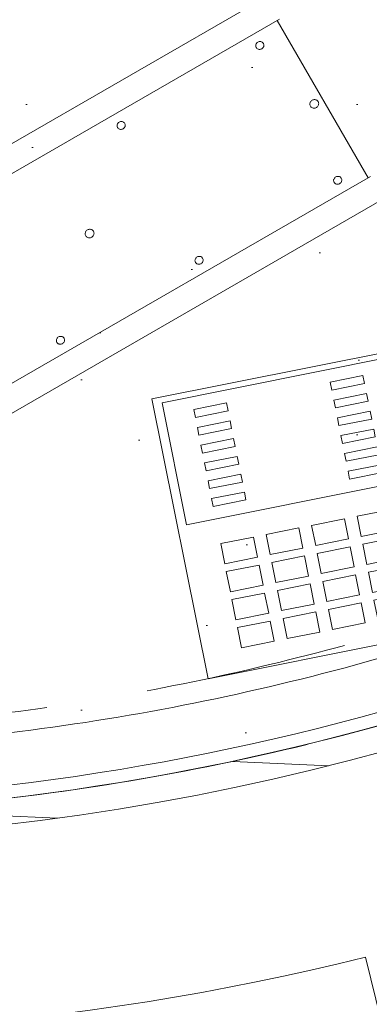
# Model space of a CAD drawing. Header units: millimetres. Extents: x -28656 to 67349, y -24410 to 39654.
# Tile 115 of 146: x 33045 to 33314, y 12647 to 13405. Entities that reach past the tile are written whole.
import ezdxf

# ---------------------------------------------------------------- set-up
doc = ezdxf.new("R2010")
doc.units = ezdxf.units.MM
doc.header["$MEASUREMENT"] = 0
doc.linetypes.add('B0701', pattern=[234.119993, 155.999994, -78.119999])
doc.linetypes.add('B0703', pattern=[468.700004, 312.5, -156.200004])
for name, color, linetype in [('New_43 Vloerafwerking', 7, 'Continuous'), ('New_43 Vloerafwerking Afdek-arcering', 7, 'Continuous'), ('New_82 Interieur', 7, 'Continuous'), ('New_83 Losse inrichting', 7, 'Continuous'), ('New_84 Vaste inrichting', 7, 'Continuous'), ('New_84 Vaste inrichting 2D arcering', 7, 'Continuous'), ('New_84 Vaste inrichting Doorsnede-arcering', 7, 'Continuous')]:
    doc.layers.add(name, color=color, linetype=linetype)
doc.styles.add('GENERATED_STYLE_2', font='txt')
doc.dimstyles.new('GENERATED_STYLE__1', dxfattribs={"dimtxt": 179.999995, "dimasz": 142.5, "dimexe": 0.18, "dimexo": 0.0625, "dimgap": 0.09, "dimtad": 1, "dimdec": 0, "dimzin": 0, "dimdsep": 46, "dimtxsty": 'GENERATED_STYLE_2', "dimblk": 'ARROWHEAD_11', "dimblk1": 'ARROWHEAD_11', "dimblk2": 'ARROWHEAD_11', "dimcen": 0.09, "dimse1": 1, "dimse2": 1, "dimclrd": 1, "dimclre": 1, "dimclrt": 2, "dimadec": 1, "dimazin": 0, "dimtfac": 1, "dimtdec": 4, "dimtmove": 0, "dimatfit": 3, "dimfxl": 1, "dimtolj": 1, "dimtzin": 0, "dimarcsym": 0})

# ---------------------------------------------------------------- blocks, each defined once
blk = doc.blocks.new('Slab_2_1', base_point=(25896.48, 17144.84))
at = {"layer": 'New_43 Vloerafwerking Afdek-arcering', "linetype": 'Continuous', "lineweight": 0, "true_color": 0x000000}
h = blk.add_hatch(dxfattribs=at)
h.set_pattern_fill('910_Puntjes_B_0001', color=18, style=0, pattern_type=2)
h.set_pattern_definition([(45, (0, 400), (-127.2792, 127.2792), [0, -120, 0, -180]), (110, (400, 400), (169.1447, 61.5636), [0, -88, 0, -152])])
h.paths.add_polyline_path([(25896.48, 17144.84), (30574.23, 16193.15), (30808.08, 14866.91), (30896.64, 14364.66), (30932.22, 14370.93, 0.668179), (34377.55, 13607.12), (34377.65, 13607.05), (34612.83, 13942.92), (33897.01, 14444.33), (34190.52, 15885.2), (34199.02, 15926.96), (33470.31, 16377.03), (33580.53, 16918.98), (31954.14, 17249.86), (32153.59, 18230.18), (26357.51, 19410.87), (26028.46, 17793.54)])
at = {"layer": 'New_43 Vloerafwerking', "color": 1, "linetype": 'Continuous', "lineweight": 0, "flags": 128}
blk.add_lwpolyline([(25896.48, 17144.84), (30574.23, 16193.15), (30808.08, 14866.91), (30896.64, 14364.66), (30932.22, 14370.93, 0.668179), (34377.55, 13607.12), (34377.65, 13607.05), (34612.83, 13942.92), (33897.01, 14444.33), (34190.52, 15885.2), (34199.02, 15926.96), (33470.31, 16377.03), (33580.53, 16918.98), (31954.14, 17249.86), (32153.59, 18230.18), (26357.51, 19410.87), (26028.46, 17793.54)], format="xyb", close=True, dxfattribs=at)
blk = doc.blocks.new('Slab_3_1', base_point=(25896.48, 17144.84))
at = {"layer": 'New_84 Vaste inrichting', "color": 1, "linetype": 'Continuous', "lineweight": 0, "flags": 128}
blk.add_lwpolyline([(25896.48, 17144.84), (30574.23, 16193.15), (30808.08, 14866.91), (30843.66, 14873.18), (30932.22, 14370.93, 0.668179), (34377.55, 13607.12), (34377.65, 13607.05), (34612.83, 13942.92), (33897.01, 14444.33), (34190.52, 15885.2), (34199.02, 15926.96), (33470.31, 16377.03), (33580.53, 16918.98), (31952.52, 17241.9), (32153.59, 18230.18), (26357.51, 19410.87), (26028.46, 17793.54)], format="xyb", close=True, dxfattribs=at)
blk = doc.blocks.new('Wall_10_1', base_point=(30906.86, 13328.23))
at = {"layer": 'New_84 Vaste inrichting Doorsnede-arcering', "linetype": 'Continuous', "lineweight": 0, "true_color": 0x000000}
h = blk.add_hatch(dxfattribs=at)
h.set_pattern_fill('325_Houtachtig_plaatmate_E0', color=18, style=0, pattern_type=2)
h.set_pattern_definition([(180.3955, (0, 0), (-0.34513, 49.99881), [])])
h.paths.add_polyline_path([(30906.86, 13328.23, 0.516188), (34738.08, 13354.67), (34721.7, 13366.14, -0.516188), (30923.08, 13339.92)])
at = {"layer": 'New_84 Vaste inrichting', "color": 9, "linetype": 'Continuous', "lineweight": 0}
for radius in [2330, 2350]:
    blk.add_arc((32813.07, 14702.58), radius, 215.79099, 325, dxfattribs=at)
blk = doc.blocks.new('Wall_15_1', base_point=(31154.32, 13755.67))
at = {"layer": 'New_84 Vaste inrichting Doorsnede-arcering', "linetype": 'Continuous', "lineweight": 0, "true_color": 0x000000}
h = blk.add_hatch(dxfattribs=at)
h.set_pattern_fill('325_Houtachtig_plaatmate_E0', color=18, style=0, pattern_type=2)
h.set_pattern_definition([(357.36006, (0, 0), (2.302964, 49.946935), [])])
h.paths.add_polyline_path([(31136.95, 13745.75, 0.550209), (34394.04, 13595.58), (34377.65, 13607.05, -0.550209), (31154.32, 13755.67)])
at = {"layer": 'New_84 Vaste inrichting', "color": 9, "linetype": 'Continuous', "lineweight": 0}
for radius in [1910, 1930]:
    blk.add_arc((32813.07, 14702.58), radius, 209.72013, 325, dxfattribs=at)
blk = doc.blocks.new('Wall_19_1', base_point=(30923.08, 13339.92))
at = {"layer": 'New_84 Vaste inrichting', "color": 9, "linetype": 'Continuous', "lineweight": 0}
for radius, end in [(2310, 324.99639), (2330, 324.9964)]:
    blk.add_arc((32813.07, 14702.58), radius, 215.791, end, dxfattribs=at)
blk = doc.blocks.new('onderstel Hettich elektrisch verstelbaar_2')
at = {"layer": 'New_84 Vaste inrichting', "color": 1, "linetype": 'Continuous', "lineweight": 0}
for p, q in [((1678.75, 450), (1120.94, 450)), ((1120.94, 430), (1678.75, 430)), ((1123.06, 430), (1123.06, 290)), ((1141.12, 420), (1141.16, 420.47)), ((1141.16, 419.53), (1141.12, 420)), ((1141.16, 420.47), (1141.28, 420.93)), ((1141.28, 419.07), (1141.16, 419.53)), ((1141.28, 420.93), (1141.47, 421.36)), ((1141.47, 418.64), (1141.28, 419.07)), ((1141.47, 421.36), (1141.73, 421.76)), ((1141.73, 418.24), (1141.47, 418.64)), ((1141.73, 421.76), (1142.06, 422.12)), ((1142.06, 417.88), (1141.73, 418.24)), ((1142.06, 422.12), (1142.44, 422.43)), ((1142.44, 417.57), (1142.06, 417.88)), ((1142.44, 422.43), (1142.87, 422.67)), ((1142.87, 417.33), (1142.44, 417.57)), ((1142.87, 422.67), (1143.33, 422.85)), ((1143.33, 417.15), (1142.87, 417.33)), ((1143.33, 422.85), (1143.81, 422.96)), ((1143.81, 422.96), (1144.31, 423)), ((1144.31, 423), (1144.81, 422.96)), ((1144.81, 422.96), (1145.3, 422.85)), ((1145.3, 422.85), (1145.76, 422.67)), ((1145.76, 417.33), (1145.3, 417.15)), ((1145.76, 422.67), (1146.19, 422.43)), ((1146.19, 417.57), (1145.76, 417.33)), ((1146.19, 422.43), (1146.57, 422.12)), ((1146.57, 417.88), (1146.19, 417.57)), ((1146.57, 422.12), (1146.89, 421.76)), ((1146.89, 418.24), (1146.57, 417.88)), ((1146.89, 421.76), (1147.15, 421.36)), ((1147.15, 418.64), (1146.89, 418.24)), ((1147.15, 421.36), (1147.34, 420.93)), ((1147.34, 419.07), (1147.15, 418.64)), ((1147.34, 420.93), (1147.46, 420.47)), ((1147.46, 419.53), (1147.34, 419.07)), ((1147.46, 420.47), (1147.5, 420)), ((1147.5, 420), (1147.46, 419.53)), ((1264.38, 420), (1264.41, 420.47)), ((1264.41, 419.53), (1264.38, 420)), ((1264.41, 420.47), (1264.53, 420.93)), ((1264.53, 419.07), (1264.41, 419.53)), ((1264.53, 420.93), (1264.72, 421.36)), ((1264.72, 418.64), (1264.53, 419.07)), ((1264.72, 421.36), (1264.98, 421.76)), ((1264.98, 418.24), (1264.72, 418.64)), ((1264.98, 421.76), (1265.31, 422.12)), ((1265.31, 417.88), (1264.98, 418.24)), ((1265.31, 422.12), (1265.69, 422.43)), ((1265.69, 417.57), (1265.31, 417.88)), ((1265.69, 422.43), (1266.12, 422.67)), ((1266.12, 417.33), (1265.69, 417.57)), ((1266.12, 422.67), (1266.58, 422.85)), ((1266.58, 417.15), (1266.12, 417.33)), ((1266.58, 422.85), (1267.06, 422.96)), ((1267.06, 422.96), (1267.56, 423)), ((1267.56, 423), (1268.06, 422.96)), ((1268.06, 422.96), (1268.55, 422.85)), ((1268.55, 422.85), (1269.01, 422.67)), ((1269.01, 417.33), (1268.55, 417.15)), ((1269.01, 422.67), (1269.44, 422.43)), ((1269.44, 417.57), (1269.01, 417.33)), ((1269.44, 422.43), (1269.82, 422.12)), ((1269.82, 417.88), (1269.44, 417.57)), ((1269.82, 422.12), (1270.14, 421.76)), ((1270.14, 418.24), (1269.82, 417.88)), ((1270.14, 421.76), (1270.4, 421.36)), ((1270.4, 418.64), (1270.14, 418.24)), ((1270.4, 421.36), (1270.59, 420.93)), ((1270.59, 419.07), (1270.4, 418.64)), ((1270.59, 420.93), (1270.71, 420.47)), ((1270.71, 419.53), (1270.59, 419.07)), ((1270.71, 420.47), (1270.75, 420)), ((1270.75, 420), (1270.71, 419.53)), ((1143.81, 417.04), (1143.33, 417.15)), ((1144.31, 417), (1143.81, 417.04)), ((1144.81, 417.04), (1144.31, 417)), ((1145.3, 417.15), (1144.81, 417.04)), ((1267.06, 417.04), (1266.58, 417.15)), ((1267.56, 417), (1267.06, 417.04)), ((1268.06, 417.04), (1267.56, 417)), ((1268.55, 417.15), (1268.06, 417.04)), ((1127.05, 360), (1127.09, 360.51)), ((1127.09, 359.49), (1127.05, 360)), ((1127.09, 360.51), (1127.22, 361.01)), ((1127.22, 359), (1127.09, 359.49)), ((1127.22, 361.01), (1127.42, 361.48)), ((1127.42, 358.53), (1127.22, 359)), ((1127.42, 361.48), (1127.71, 361.91)), ((1127.71, 358.09), (1127.42, 358.53)), ((1127.71, 361.91), (1128.06, 362.3)), ((1128.06, 357.7), (1127.71, 358.09)), ((1128.06, 362.3), (1128.47, 362.63)), ((1128.47, 357.37), (1128.06, 357.7)), ((1128.47, 362.63), (1128.93, 362.9)), ((1128.93, 357.11), (1128.47, 357.37)), ((1128.93, 362.9), (1129.43, 363.09)), ((1129.43, 356.91), (1128.93, 357.11)), ((1129.43, 363.09), (1129.96, 363.21)), ((1129.96, 356.79), (1129.43, 356.91)), ((1129.96, 363.21), (1130.5, 363.25)), ((1130.5, 356.75), (1129.96, 356.79)), ((1130.5, 363.25), (1131.04, 363.21)), ((1131.04, 356.79), (1130.5, 356.75)), ((1131.04, 363.21), (1131.57, 363.09)), ((1131.57, 356.91), (1131.04, 356.79)), ((1131.57, 363.09), (1132.07, 362.9)), ((1132.07, 357.11), (1131.57, 356.91)), ((1132.07, 362.9), (1132.53, 362.63)), ((1132.53, 357.37), (1132.07, 357.11)), ((1132.53, 362.63), (1132.94, 362.3)), ((1132.94, 357.7), (1132.53, 357.37)), ((1132.94, 362.3), (1133.29, 361.91)), ((1133.29, 358.09), (1132.94, 357.7)), ((1133.29, 361.91), (1133.58, 361.48)), ((1133.58, 358.53), (1133.29, 358.09)), ((1133.58, 361.48), (1133.78, 361.01)), ((1133.78, 359), (1133.58, 358.53)), ((1133.78, 361.01), (1133.91, 360.51)), ((1133.91, 359.49), (1133.78, 359)), ((1133.91, 360.51), (1133.95, 360)), ((1133.95, 360), (1133.91, 359.49)), ((1326.8, 360), (1326.84, 360.51)), ((1326.84, 359.49), (1326.8, 360)), ((1326.84, 360.51), (1326.97, 361.01)), ((1326.97, 359), (1326.84, 359.49)), ((1326.97, 361.01), (1327.17, 361.48)), ((1327.17, 358.53), (1326.97, 359)), ((1327.17, 361.48), (1327.46, 361.91)), ((1327.46, 358.09), (1327.17, 358.53)), ((1327.46, 361.91), (1327.81, 362.3)), ((1327.81, 357.7), (1327.46, 358.09)), ((1327.81, 362.3), (1328.22, 362.63)), ((1328.22, 357.37), (1327.81, 357.7)), ((1328.22, 362.63), (1328.68, 362.9)), ((1328.68, 357.11), (1328.22, 357.37)), ((1328.68, 362.9), (1329.18, 363.09)), ((1329.18, 356.91), (1328.68, 357.11)), ((1329.18, 363.09), (1329.71, 363.21)), ((1329.71, 356.79), (1329.18, 356.91)), ((1329.71, 363.21), (1330.25, 363.25)), ((1330.25, 356.75), (1329.71, 356.79)), ((1330.25, 363.25), (1330.79, 363.21)), ((1330.79, 356.79), (1330.25, 356.75)), ((1330.79, 363.21), (1331.32, 363.09)), ((1331.32, 356.91), (1330.79, 356.79)), ((1331.32, 363.09), (1331.82, 362.9)), ((1331.82, 357.11), (1331.32, 356.91)), ((1331.82, 362.9), (1332.28, 362.63)), ((1332.28, 357.37), (1331.82, 357.11)), ((1332.28, 362.63), (1332.69, 362.3)), ((1332.69, 357.7), (1332.28, 357.37)), ((1332.69, 362.3), (1333.04, 361.91)), ((1333.04, 358.09), (1332.69, 357.7)), ((1333.04, 361.91), (1333.33, 361.48)), ((1333.33, 358.53), (1333.04, 358.09)), ((1333.33, 361.48), (1333.53, 361.01)), ((1333.53, 359), (1333.33, 358.53)), ((1333.53, 361.01), (1333.66, 360.51)), ((1333.66, 359.49), (1333.53, 359)), ((1333.66, 360.51), (1333.7, 360)), ((1333.7, 360), (1333.66, 359.49)), ((1141.12, 300), (1141.16, 300.47)), ((1141.16, 299.53), (1141.12, 300)), ((1141.16, 300.47), (1141.28, 300.93)), ((1141.28, 299.07), (1141.16, 299.53)), ((1141.28, 300.93), (1141.47, 301.36)), ((1141.47, 298.64), (1141.28, 299.07)), ((1141.47, 301.36), (1141.73, 301.76)), ((1141.73, 298.24), (1141.47, 298.64)), ((1141.73, 301.76), (1142.06, 302.12)), ((1142.06, 297.88), (1141.73, 298.24)), ((1142.06, 302.12), (1142.44, 302.43)), ((1142.44, 297.57), (1142.06, 297.88)), ((1142.44, 302.43), (1142.87, 302.67)), ((1142.87, 297.33), (1142.44, 297.57)), ((1142.87, 302.67), (1143.33, 302.85)), ((1143.33, 297.15), (1142.87, 297.33)), ((1143.33, 302.85), (1143.81, 302.96)), ((1143.81, 297.04), (1143.33, 297.15)), ((1143.81, 302.96), (1144.31, 303)), ((1144.31, 297), (1143.81, 297.04)), ((1144.31, 303), (1144.81, 302.96)), ((1144.81, 297.04), (1144.31, 297)), ((1144.81, 302.96), (1145.3, 302.85)), ((1145.3, 297.15), (1144.81, 297.04)), ((1145.3, 302.85), (1145.76, 302.67)), ((1145.76, 297.33), (1145.3, 297.15)), ((1145.76, 302.67), (1146.19, 302.43)), ((1146.19, 297.57), (1145.76, 297.33)), ((1146.19, 302.43), (1146.57, 302.12)), ((1146.57, 297.88), (1146.19, 297.57)), ((1146.57, 302.12), (1146.89, 301.76)), ((1146.89, 298.24), (1146.57, 297.88)), ((1146.89, 301.76), (1147.15, 301.36)), ((1147.15, 298.64), (1146.89, 298.24)), ((1147.15, 301.36), (1147.34, 300.93)), ((1147.34, 299.07), (1147.15, 298.64)), ((1147.34, 300.93), (1147.46, 300.47)), ((1147.46, 299.53), (1147.34, 299.07)), ((1147.46, 300.47), (1147.5, 300)), ((1147.5, 300), (1147.46, 299.53)), ((1264.38, 300), (1264.41, 300.47)), ((1264.41, 299.53), (1264.38, 300)), ((1264.41, 300.47), (1264.53, 300.93)), ((1264.53, 299.07), (1264.41, 299.53)), ((1264.53, 300.93), (1264.72, 301.36)), ((1264.72, 298.64), (1264.53, 299.07)), ((1264.72, 301.36), (1264.98, 301.76)), ((1264.98, 298.24), (1264.72, 298.64)), ((1264.98, 301.76), (1265.31, 302.12)), ((1265.31, 297.88), (1264.98, 298.24)), ((1265.31, 302.12), (1265.69, 302.43)), ((1265.69, 297.57), (1265.31, 297.88)), ((1265.69, 302.43), (1266.12, 302.67)), ((1266.12, 297.33), (1265.69, 297.57)), ((1266.12, 302.67), (1266.58, 302.85)), ((1266.58, 297.15), (1266.12, 297.33)), ((1266.58, 302.85), (1267.06, 302.96)), ((1267.06, 297.04), (1266.58, 297.15)), ((1267.06, 302.96), (1267.56, 303)), ((1267.56, 297), (1267.06, 297.04)), ((1267.56, 303), (1268.06, 302.96)), ((1268.06, 297.04), (1267.56, 297)), ((1268.06, 302.96), (1268.55, 302.85)), ((1268.55, 297.15), (1268.06, 297.04)), ((1268.55, 302.85), (1269.01, 302.67)), ((1269.01, 297.33), (1268.55, 297.15)), ((1269.01, 302.67), (1269.44, 302.43)), ((1269.44, 297.57), (1269.01, 297.33)), ((1269.44, 302.43), (1269.82, 302.12)), ((1269.82, 297.88), (1269.44, 297.57)), ((1269.82, 302.12), (1270.14, 301.76)), ((1270.14, 298.24), (1269.82, 297.88)), ((1270.14, 301.76), (1270.4, 301.36)), ((1270.4, 298.64), (1270.14, 298.24)), ((1270.4, 301.36), (1270.59, 300.93)), ((1270.59, 299.07), (1270.4, 298.64)), ((1270.59, 300.93), (1270.71, 300.47)), ((1270.71, 299.53), (1270.59, 299.07)), ((1270.71, 300.47), (1270.75, 300)), ((1270.75, 300), (1270.71, 299.53)), ((1387.62, 300), (1387.66, 300.47)), ((1387.66, 299.53), (1387.62, 300)), ((1387.66, 300.47), (1387.78, 300.93)), ((1387.78, 299.07), (1387.66, 299.53)), ((1387.78, 300.93), (1387.97, 301.36)), ((1387.97, 298.64), (1387.78, 299.07)), ((1387.97, 301.36), (1388.23, 301.76)), ((1388.23, 298.24), (1387.97, 298.64)), ((1388.23, 301.76), (1388.56, 302.12)), ((1388.56, 297.88), (1388.23, 298.24)), ((1388.56, 302.12), (1388.94, 302.43)), ((1388.94, 297.57), (1388.56, 297.88)), ((1388.94, 302.43), (1389.37, 302.67)), ((1389.37, 297.33), (1388.94, 297.57)), ((1389.37, 302.67), (1389.83, 302.85)), ((1389.83, 297.15), (1389.37, 297.33)), ((1389.83, 302.85), (1390.31, 302.96)), ((1390.31, 297.04), (1389.83, 297.15)), ((1390.31, 302.96), (1390.81, 303)), ((1390.81, 297), (1390.31, 297.04)), ((1390.81, 303), (1391.31, 302.96)), ((1391.31, 297.04), (1390.81, 297)), ((1391.31, 302.96), (1391.8, 302.85)), ((1391.8, 297.15), (1391.31, 297.04)), ((1391.8, 302.85), (1392.26, 302.67)), ((1392.26, 297.33), (1391.8, 297.15)), ((1392.26, 302.67), (1392.69, 302.43)), ((1392.69, 297.57), (1392.26, 297.33)), ((1392.69, 302.43), (1393.07, 302.12)), ((1393.07, 297.88), (1392.69, 297.57)), ((1393.07, 302.12), (1393.39, 301.76)), ((1393.39, 298.24), (1393.07, 297.88)), ((1393.39, 301.76), (1393.65, 301.36)), ((1393.65, 298.64), (1393.39, 298.24)), ((1393.65, 301.36), (1393.84, 300.93)), ((1393.84, 299.07), (1393.65, 298.64)), ((1393.84, 300.93), (1393.96, 300.47)), ((1393.96, 299.53), (1393.84, 299.07)), ((1393.96, 300.47), (1394, 300)), ((1394, 300), (1393.96, 299.53)), ((1678.75, 290), (1120.94, 290)), ((1120.94, 270), (1678.75, 270))]:
    blk.add_line(p, q, dxfattribs=at)
blk = doc.blocks.new('Slab_15_1', base_point=(32536.59, 13432.32))
at = {"layer": 'New_84 Vaste inrichting', "color": 1, "linetype": 'Continuous', "lineweight": 0, "flags": 128}
blk.add_lwpolyline([(32536.59, 13432.32, 0.302297), (33877.97, 13956.93), (34107.4, 14284.59), (34598.89, 13940.44), (34369.46, 13612.78, -0.302628), (32406.72, 12846.54)], format="xyb", close=True, dxfattribs=at)
blk = doc.blocks.new('Slab_18_1', base_point=(30906.86, 13328.23))
at = {"layer": 'New_84 Vaste inrichting', "color": 1, "linetype": 'Continuous', "lineweight": 0, "flags": 128}
blk.add_lwpolyline([(30906.86, 13328.23, -0.295222), (30904.11, 13382.47), (31119.63, 13755.75, -0.57898), (31154.32, 13755.67, 0.550209), (34377.65, 13607.05), (34633.48, 13972.41), (34952.94, 13748.69, -0.414199), (34965.22, 13679.06), (34738.08, 13354.67, -0.516188)], format="xyb", close=True, dxfattribs=at)
blk = doc.blocks.new('Slab_19_1', base_point=(30855.45, 13349.02))
at = {"layer": 'New_84 Vaste inrichting', "color": 1, "linetype": 'Continuous', "lineweight": 0, "flags": 128}
blk.add_lwpolyline([(30855.45, 13349.02, -0.295286), (30854.45, 13381.59), (31017.87, 13652.03, 0.332272), (33311.22, 12683.11), (33375.84, 12421.15, -0.417958), (33353.53, 12384.75, -0.307946)], format="xyb", close=True, dxfattribs=at)
blk = doc.blocks.new('Telefoon 20')
at = {"layer": 'New_83 Losse inrichting', "color": 7, "linetype": 'Continuous', "lineweight": 0}
for p, q in [((0, 220), (0, 0)), ((300, 220), (0, 220)), ((300, 0), (300, 220)), ((0, 0), (300, 0))]:
    blk.add_line(p, q, dxfattribs=at)
at = {"layer": 'New_83 Losse inrichting', "color": 1, "linetype": 'Continuous', "lineweight": 0}
for p, q in [((300, 220), (0, 220)), ((0, 220), (0, 0)), ((107.14, 220), (107.14, 0)), ((300, 0), (300, 220)), ((7.14, 215.6), (100, 215.6)), ((7.14, 158.4), (7.14, 215.6)), ((100, 215.6), (100, 158.4)), ((114.29, 215.6), (292.86, 215.6)), ((114.29, 119.68), (114.29, 215.6)), ((292.86, 215.6), (292.86, 119.68)), ((14.29, 206.8), (14.29, 164.51)), ((85.71, 211.2), (21.43, 211.2)), ((92.86, 206.8), (92.86, 164.51)), ((137.14, 205.64), (137.14, 199.48)), ((162.86, 205.64), (137.14, 205.64)), ((162.86, 199.48), (162.86, 205.64)), ((270, 205.64), (244.29, 205.64)), ((244.29, 205.64), (244.29, 199.48)), ((270, 199.48), (270, 205.64)), ((137.14, 199.48), (162.86, 199.48)), ((244.29, 199.48), (270, 199.48)), ((137.14, 191.65), (137.14, 185.49)), ((162.86, 191.65), (137.14, 191.65)), ((162.86, 185.49), (162.86, 191.65)), ((270, 191.65), (244.29, 191.65)), ((244.29, 191.65), (244.29, 185.49)), ((270, 185.49), (270, 191.65)), ((137.14, 185.49), (162.86, 185.49)), ((244.29, 185.49), (270, 185.49)), ((137.14, 177.66), (137.14, 171.5)), ((162.86, 177.66), (137.14, 177.66)), ((162.86, 171.5), (162.86, 177.66)), ((270, 177.66), (244.29, 177.66)), ((244.29, 177.66), (244.29, 171.5)), ((270, 171.5), (270, 177.66)), ((137.14, 171.5), (162.86, 171.5)), ((244.29, 171.5), (270, 171.5)), ((16.4, 162.81), (16.65, 162.77)), ((16.77, 162.74), (16.65, 162.77)), ((16.89, 162.7), (16.77, 162.74)), ((17.01, 162.64), (16.89, 162.7)), ((17.24, 162.48), (17.02, 162.64)), ((17.47, 162.28), (17.25, 162.48)), ((17.69, 162.02), (17.48, 162.28)), ((17.91, 161.71), (17.7, 162.02)), ((18.13, 161.36), (17.92, 161.71)), ((18.34, 160.96), (18.14, 161.36)), ((18.54, 160.52), (18.34, 160.96)), ((18.73, 160.03), (18.54, 160.52)), ((18.91, 159.5), (18.74, 160.03)), ((19.09, 158.93), (18.92, 159.5)), ((88.22, 159.5), (88.06, 158.93)), ((88.41, 160.03), (88.23, 159.5)), ((88.6, 160.52), (88.41, 160.03)), ((88.8, 160.96), (88.61, 160.52)), ((89.01, 161.36), (88.81, 160.96)), ((89.22, 161.71), (89.01, 161.36)), ((89.44, 162.02), (89.23, 161.71)), ((89.66, 162.28), (89.45, 162.02)), ((89.89, 162.48), (89.67, 162.28)), ((90.12, 162.64), (89.9, 162.48)), ((90.26, 162.7), (90.14, 162.64)), ((90.37, 162.74), (90.26, 162.7)), ((90.49, 162.77), (90.37, 162.74)), ((90.74, 162.81), (90.49, 162.77)), ((137.14, 163.67), (137.14, 157.51)), ((162.86, 163.67), (137.14, 163.67)), ((162.86, 157.51), (162.86, 163.67)), ((270, 163.67), (244.29, 163.67)), ((244.29, 163.67), (244.29, 157.51)), ((270, 157.51), (270, 163.67)), ((19.23, 158.4), (7.14, 158.4)), ((19.25, 158.33), (19.09, 158.93)), ((19.47, 157.36), (19.26, 158.33)), ((19.67, 156.32), (19.48, 157.36)), ((19.83, 155.22), (19.68, 156.32)), ((19.97, 154.07), (19.84, 155.22)), ((20.07, 152.88), (19.98, 154.07)), ((20.15, 151.66), (20.09, 152.88)), ((87.06, 152.88), (87, 151.66)), ((87.16, 154.07), (87.07, 152.88)), ((87.3, 155.22), (87.17, 154.07)), ((87.46, 156.32), (87.31, 155.22)), ((87.66, 157.36), (87.48, 156.32)), ((87.88, 158.33), (87.67, 157.36)), ((88.05, 158.93), (87.89, 158.33)), ((100, 158.4), (87.91, 158.4)), ((137.14, 157.51), (162.86, 157.51)), ((244.29, 157.51), (270, 157.51)), ((20.18, 150.43), (20.16, 151.66)), ((20.19, 70.4), (20.19, 150.43)), ((86.95, 150.43), (86.95, 70.4)), ((86.99, 151.66), (86.96, 150.43)), ((137.14, 149.67), (137.14, 143.51)), ((162.86, 149.67), (137.14, 149.67)), ((162.86, 143.51), (162.86, 149.67)), ((270, 149.67), (244.29, 149.67)), ((244.29, 149.67), (244.29, 143.51)), ((270, 143.51), (270, 149.67)), ((137.14, 143.51), (162.86, 143.51)), ((244.29, 143.51), (270, 143.51)), ((137.14, 135.68), (137.14, 129.52)), ((162.86, 135.68), (137.14, 135.68)), ((137.14, 129.52), (162.86, 129.52)), ((162.86, 129.52), (162.86, 135.68)), ((270, 135.68), (244.29, 135.68)), ((244.29, 135.68), (244.29, 129.52)), ((244.29, 129.52), (270, 129.52)), ((270, 129.52), (270, 135.68)), ((292.86, 119.68), (114.29, 119.68)), ((137.14, 100.32), (137.14, 84.48)), ((162.86, 100.32), (137.14, 100.32)), ((162.86, 84.48), (162.86, 100.32)), ((198.57, 100.32), (172.86, 100.32)), ((172.86, 100.32), (172.86, 84.48)), ((198.57, 84.48), (198.57, 100.32)), ((234.29, 100.32), (208.57, 100.32)), ((208.57, 100.32), (208.57, 84.48)), ((234.29, 84.48), (234.29, 100.32)), ((244.29, 100.32), (244.29, 84.48)), ((270, 100.32), (244.29, 100.32)), ((270, 84.48), (270, 100.32)), ((137.14, 84.48), (162.86, 84.48)), ((172.86, 84.48), (198.57, 84.48)), ((208.57, 84.48), (234.29, 84.48)), ((244.29, 84.48), (270, 84.48)), ((137.14, 78.32), (137.14, 62.48)), ((162.86, 78.32), (137.14, 78.32)), ((162.86, 62.48), (162.86, 78.32)), ((198.57, 78.32), (172.86, 78.32)), ((172.86, 78.32), (172.86, 62.48)), ((198.57, 62.48), (198.57, 78.32)), ((234.29, 78.32), (208.57, 78.32)), ((208.57, 78.32), (208.57, 62.48)), ((234.29, 62.48), (234.29, 78.32)), ((244.29, 78.32), (244.29, 62.48)), ((270, 78.32), (244.29, 78.32)), ((270, 62.48), (270, 78.32)), ((20.1, 67.52), (20.17, 68.75)), ((20.16, 68.75), (20.2, 69.99)), ((20.19, 69.99), (20.19, 70.4)), ((86.94, 69.99), (86.98, 68.75)), ((86.95, 70.4), (86.95, 69.99)), ((86.97, 68.75), (87.04, 67.52)), ((7.14, 4.4), (7.14, 61.6)), ((7.14, 61.6), (19.23, 61.6)), ((18.82, 60.23), (19.01, 60.78)), ((19, 60.78), (19.17, 61.36)), ((19.17, 61.36), (19.33, 61.99)), ((19.33, 61.99), (19.55, 62.98)), ((19.54, 62.98), (19.74, 64.04)), ((19.73, 64.04), (19.89, 65.16)), ((19.88, 65.16), (20.02, 66.32)), ((20.01, 66.32), (20.11, 67.52)), ((87.03, 67.52), (87.14, 66.32)), ((87.12, 66.32), (87.26, 65.16)), ((87.25, 65.16), (87.42, 64.04)), ((87.4, 64.04), (87.6, 62.98)), ((87.59, 62.98), (87.82, 61.99)), ((87.81, 61.99), (87.97, 61.36)), ((87.91, 61.6), (100, 61.6)), ((87.97, 61.36), (88.14, 60.78)), ((88.14, 60.78), (88.32, 60.23)), ((100, 61.6), (100, 4.4)), ((137.14, 62.48), (162.86, 62.48)), ((172.86, 62.48), (198.57, 62.48)), ((208.57, 62.48), (234.29, 62.48)), ((244.29, 62.48), (270, 62.48)), ((14.29, 13.2), (14.29, 55.49)), ((16.53, 57.21), (16.65, 57.23)), ((16.65, 57.23), (16.77, 57.26)), ((16.77, 57.26), (16.89, 57.3)), ((16.89, 57.3), (17.01, 57.36)), ((17.01, 57.36), (17.12, 57.43)), ((17.12, 57.43), (17.37, 57.61)), ((17.35, 57.61), (17.6, 57.85)), ((17.58, 57.85), (17.82, 58.13)), ((17.8, 58.13), (18.03, 58.46)), ((18.02, 58.46), (18.24, 58.83)), ((18.23, 58.83), (18.45, 59.25)), ((18.44, 59.25), (18.64, 59.72)), ((18.63, 59.72), (18.83, 60.23)), ((88.31, 60.23), (88.51, 59.72)), ((88.5, 59.72), (88.7, 59.25)), ((88.7, 59.25), (88.91, 58.83)), ((88.9, 58.83), (89.12, 58.46)), ((89.11, 58.46), (89.34, 58.13)), ((89.33, 58.13), (89.56, 57.85)), ((89.55, 57.85), (89.79, 57.61)), ((89.77, 57.61), (90.02, 57.43)), ((90.02, 57.43), (90.14, 57.36)), ((90.14, 57.36), (90.26, 57.3)), ((90.26, 57.3), (90.37, 57.26)), ((90.37, 57.26), (90.49, 57.23)), ((90.49, 57.23), (90.61, 57.21)), ((92.86, 13.2), (92.86, 55.49)), ((137.14, 56.32), (137.14, 40.48)), ((162.86, 56.32), (137.14, 56.32)), ((162.86, 40.48), (162.86, 56.32)), ((198.57, 56.32), (172.86, 56.32)), ((172.86, 56.32), (172.86, 40.48)), ((198.57, 40.48), (198.57, 56.32)), ((234.29, 56.32), (208.57, 56.32)), ((208.57, 56.32), (208.57, 40.48)), ((234.29, 40.48), (234.29, 56.32)), ((244.29, 56.32), (244.29, 40.48)), ((270, 56.32), (244.29, 56.32)), ((270, 40.48), (270, 56.32)), ((137.14, 40.48), (162.86, 40.48)), ((172.86, 40.48), (198.57, 40.48)), ((208.57, 40.48), (234.29, 40.48)), ((244.29, 40.48), (270, 40.48)), ((137.14, 34.32), (137.14, 18.48)), ((162.86, 34.32), (137.14, 34.32)), ((162.86, 18.48), (162.86, 34.32)), ((198.57, 34.32), (172.86, 34.32)), ((172.86, 34.32), (172.86, 18.48)), ((198.57, 18.48), (198.57, 34.32)), ((234.29, 34.32), (208.57, 34.32)), ((208.57, 34.32), (208.57, 18.48)), ((234.29, 18.48), (234.29, 34.32)), ((244.29, 34.32), (244.29, 18.48)), ((270, 34.32), (244.29, 34.32)), ((270, 18.48), (270, 34.32)), ((137.14, 18.48), (162.86, 18.48)), ((172.86, 18.48), (198.57, 18.48)), ((208.57, 18.48), (234.29, 18.48)), ((244.29, 18.48), (270, 18.48)), ((85.71, 8.8), (21.43, 8.8)), ((0, 0), (300, 0)), ((100, 4.4), (7.14, 4.4))]:
    blk.add_line(p, q, dxfattribs=at)
for centre, major_axis, start_param, end_param in [((21.43, 206.8), (7.14, 0), 1.570796, 3.141593), ((85.71, 206.8), (7.14, 0), 0, 1.570796), ((17.14, 164.51), (2.86, 0), 3.141593, 4.451055), ((90, 164.51), (2.86, 0), 4.973723, 6.283185), ((17.14, 55.49), (2.86, 0), 1.832131, 3.141593), ((90, 55.49), (2.86, 0), 0, 1.309462), ((21.43, 13.2), (7.14, 0), 3.141593, 4.712389), ((85.71, 13.2), (7.14, 0), 4.712389, 6.283185)]:
    blk.add_ellipse(centre, major_axis=major_axis, ratio=0.616, start_param=start_param, end_param=end_param, dxfattribs=at)
blk = doc.blocks.new('Beam_4_1', base_point=(30932.09, 14370.91))
at = {"layer": 'New_84 Vaste inrichting', "color": 9, "linetype": 'B0703', "lineweight": 0}
for radius in [1860, 1910]:
    blk.add_arc((32813.07, 14702.58), radius, 190, 325, dxfattribs=at)
blk = doc.blocks.new('*D301')
at = {"layer": 'New_84 Vaste inrichting 2D arcering', "linetype": 'Continuous', "lineweight": 0}
for points in [[(32970.58, 14405.17), (32973.43, 14390.82), (32981.56, 14378.65), (32993.73, 14370.52), (33008.08, 14367.67), (33022.43, 14370.52), (33034.6, 14378.65), (33042.72, 14390.82), (33045.58, 14405.17), (33042.72, 14419.52), (33034.6, 14431.69), (33022.43, 14439.82), (33008.08, 14442.67), (32993.73, 14439.82), (32981.56, 14431.69), (32973.43, 14419.52)], [(32549.13, 13389.11), (32551.99, 13374.76), (32560.11, 13362.59), (32572.28, 13354.46), (32586.63, 13351.61), (32600.98, 13354.46), (32613.15, 13362.59), (32621.28, 13374.76), (32624.13, 13389.11), (32621.28, 13403.46), (32613.15, 13415.62), (32600.98, 13423.75), (32586.63, 13426.61), (32572.28, 13423.75), (32560.11, 13415.62), (32551.99, 13403.46)]]:
    blk.add_hatch(color=1, dxfattribs=at).paths.add_polyline_path(points)
at = {"layer": 'New_84 Vaste inrichting', "color": 1, "linetype": 'Continuous', "lineweight": 0}
for p, q in [((33022.45, 14439.81), (33036.81, 14474.45)), ((32973.44, 14419.54), (32878.18, 14459.05)), ((33137.97, 14351.29), (33042.72, 14390.8)), ((32601, 13423.75), (32993.71, 14370.53)), ((32551.99, 13403.48), (32456.74, 13442.99)), ((32716.53, 13335.23), (32621.27, 13374.74)), ((32557.9, 13319.83), (32572.26, 13354.47))]:
    blk.add_line(p, q, dxfattribs=at)
for centre in [(33008.08, 14405.17), (32586.63, 13389.11)]:
    blk.add_circle(centre, 37.5, dxfattribs=at)
at = {"layer": 'New_84 Vaste inrichting', "color": 2, "lineweight": 0, "insert": (32662.9, 13666.95), "char_height": 180, "attachment_point": 7, "rotation": 67.47202, "style": 'GENERATED_STYLE_2'}
blk.add_mtext('\\A1;{\\pql;\\fArial|b0|i0|c0|p38;1100}', dxfattribs=at)
blk = doc.blocks.new('ARROWHEAD_11')
at = {"color": 0, "linetype": 'Continuous', "lineweight": 0}
blk.add_line((0, 0), (-1, 0), dxfattribs=at)
at = {"color": 0, "linetype": 'Continuous', "lineweight": 0, "const_width": 0.25, "flags": 128}
blk.add_lwpolyline([(-0.125, 0, 1), (0.125, 0, 1)], format="xyb", close=True, dxfattribs=at)

msp = doc.modelspace()

# ---------------------------------------------------------------- linework, layer by layer
at = {"layer": 'New_82 Interieur', "color": 4, "linetype": 'B0701', "lineweight": 0}
msp.add_arc((32793.59, 14756.06), 1900, 266.47979, 325.01612, dxfattribs=at)

# ---------------------------------------------------------------- block references
at = {"layer": 'New_43 Vloerafwerking', "color": 1, "linetype": 'Continuous', "lineweight": 0}
msp.add_blockref('Slab_2_1', (25896.48, 17144.84), dxfattribs=at)
at = {"layer": 'New_83 Losse inrichting', "color": 1, "linetype": 'Continuous', "lineweight": 0, "xscale": -1, "zscale": 1000, "rotation": 11.3402680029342}
msp.add_blockref('Telefoon 20', (33484.27, 12956.57), dxfattribs=at)
at = {"layer": 'New_84 Vaste inrichting', "color": 1, "linetype": 'Continuous', "lineweight": 0}
for name, p in [('Slab_3_1', (25896.48, 17144.84)), ('Slab_15_1', (32536.59, 13432.32)), ('Slab_18_1', (30906.86, 13328.23)), ('Slab_19_1', (30855.45, 13349.02))]:
    msp.add_blockref(name, p, dxfattribs=at)
at = {"layer": 'New_84 Vaste inrichting', "color": 9, "lineweight": 0}
for name, p in [('Beam_4_1', (30932.09, 14370.91)), ('Wall_15_1', (31154.32, 13755.67)), ('Wall_19_1', (30923.08, 13339.92)), ('Wall_10_1', (30906.86, 13328.23))]:
    msp.add_blockref(name, p, dxfattribs=at)
at = {"layer": 'New_84 Vaste inrichting', "color": 1, "linetype": 'Continuous', "lineweight": 0, "xscale": -1, "zscale": 1000, "rotation": 30.00473294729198}
msp.add_blockref('onderstel Hettich elektrisch verstelbaar_2', (34430.89, 13594.17), dxfattribs=at)

# ---------------------------------------------------------------- dimensions: what is measured, and where the dimension line sits
at = {"layer": 'New_84 Vaste inrichting', "color": 1, "linetype": 'Continuous', "lineweight": 0}
dim = msp.add_linear_dim(base=(33008.08, 14405.17), p1=(32315.09, 13501.74), p2=(32736.54, 14517.8), angle=67.47202, dimstyle='GENERATED_STYLE__1', dxfattribs=at)
dim.commit()
dim.dimension.update_dxf_attribs({"geometry": '*D301', "text_midpoint": (32684.92, 13954.94), "dimtype": 160, "text_rotation": 67.47202})

doc.saveas('drawing.dxf')
